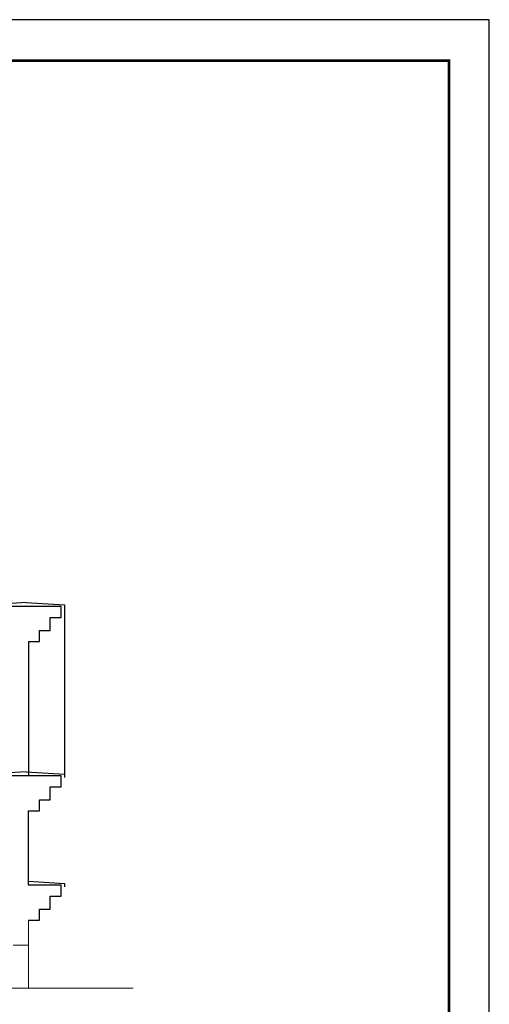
# Model space of a CAD drawing. Header units: millimetres. Extents: x -39 to 2061, y 142 to 1627.
# Tile 9 of 9: x 1631 to 2061, y 725 to 1627. Entities that reach past the tile are written whole.
import ezdxf

# ---------------------------------------------------------------- set-up
doc = ezdxf.new("R2010")
doc.units = ezdxf.units.MM
doc.layers.add('__ramka i opis', color=7, linetype='Continuous')
doc.layers.add('__SZRAF', color=8, linetype='Continuous')
doc.layers.add('INWENT STROPY_Nr_Pióra__2', color=7, linetype='Continuous', lineweight=13, true_color=0x7f7f7f)

msp = doc.modelspace()

# ---------------------------------------------------------------- linework, layer by layer
at = {"layer": '__ramka i opis'}
msp.add_lwpolyline([(-39.14, 141.5), (2060.86, 141.5), (2060.86, 1626.5), (-39.14, 1626.5)], close=True, dxfattribs=at)
at = {"layer": '__ramka i opis', "const_width": 2.5}
msp.add_lwpolyline([(35.86, 171.6), (2023.86, 171.6), (2023.86, 1589.1), (35.86, 1589.1)], close=True, dxfattribs=at)
at = {"layer": '__SZRAF', "linetype": 'Continuous'}
for p, q in [((1636.74, 1092.87), (1601.74, 1090.74)), ((1636.74, 1092.87), (1671.74, 1090.74)), ((1671.74, 1090.74), (1671.74, 935.74)), ((1668.74, 1089.24), (1604.74, 1089.24)), ((1668.74, 1079.24), (1668.74, 1089.24)), ((1658.74, 1079.24), (1668.74, 1079.24)), ((1658.74, 1067.24), (1658.74, 1079.24)), ((1648.74, 1067.24), (1658.74, 1067.24)), ((1648.74, 1057.24), (1648.74, 1067.24)), ((1638.74, 1057.24), (1648.74, 1057.24)), ((1638.74, 1057.24), (1638.74, 934.24)), ((1636.74, 937.87), (1601.74, 935.74)), ((1636.74, 937.87), (1671.74, 935.74)), ((1668.74, 934.24), (1604.74, 934.24)), ((1668.74, 924.24), (1668.74, 934.24)), ((1671.74, 935.74), (1671.74, 932.74)), ((1658.74, 912.24), (1658.74, 924.24)), ((1658.74, 924.24), (1668.74, 924.24)), ((1648.74, 902.24), (1648.74, 912.24)), ((1648.74, 912.24), (1658.74, 912.24)), ((1638.74, 834.24), (1638.74, 902.24)), ((1638.74, 902.24), (1648.74, 902.24)), ((1638.74, 837.74), (1671.74, 835.74)), ((1668.74, 834.24), (1638.74, 834.24)), ((1668.74, 824.24), (1668.74, 834.24)), ((1671.74, 835.74), (1671.74, 832.74)), ((1658.74, 824.24), (1668.74, 824.24)), ((1658.74, 812.24), (1658.74, 824.24)), ((1648.74, 802.24), (1648.74, 812.24)), ((1648.74, 812.24), (1658.74, 812.24)), ((1638.74, 802.24), (1648.74, 802.24))]:
    msp.add_line(p, q, dxfattribs=at)
at = {"layer": 'INWENT STROPY_Nr_Pióra__2', "linetype": 'Continuous'}
for p, q in [((1638.74, 779.24), (1638.74, 802.24)), ((1638.74, 779.24), (1624.74, 779.24)), ((1638.74, 739.95), (1638.74, 779.24))]:
    msp.add_line(p, q, dxfattribs=at)
msp.add_lwpolyline([(109.54, 739.95), (1734.61, 739.95)], dxfattribs=at)

doc.saveas('drawing.dxf')
